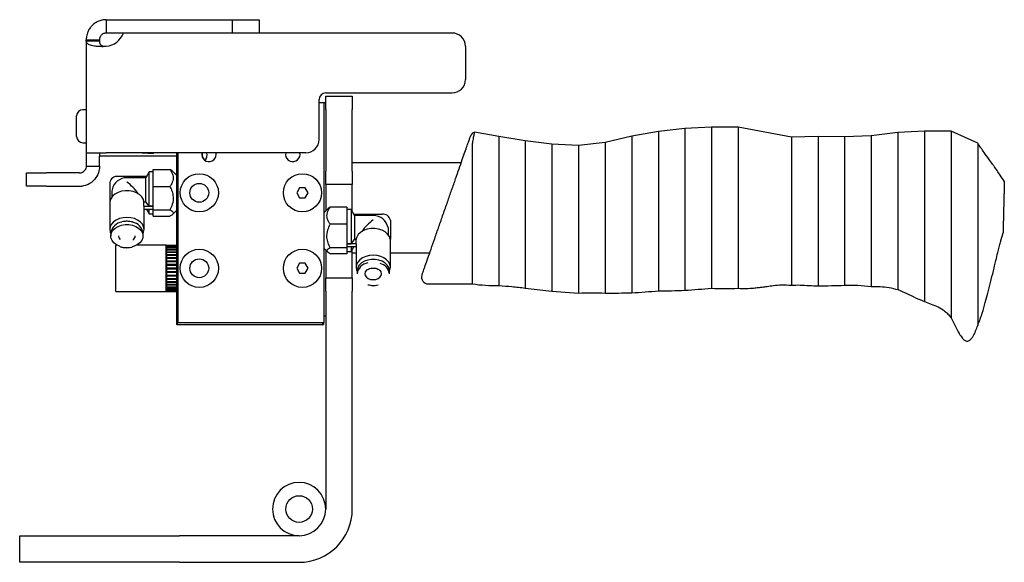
# Model space of a CAD drawing. Header units: inches. Extents: x 13.6 to 52.4, y 4.6 to 34.9.
# Tile 4 of 8: x 36.1 to 45.3, y 17.5 to 22.6. Entities that reach past the tile are written whole.
import ezdxf

# ---------------------------------------------------------------- set-up
doc = ezdxf.new("R2010")
doc.units = ezdxf.units.IN
doc.header["$MEASUREMENT"] = 0

msp = doc.modelspace()

# ---------------------------------------------------------------- linework, layer by layer
at = {"color": 7, "linetype": 'Continuous', "lineweight": 25}
for p, q in [((36.8669, 22.6204), (36.8669, 22.4954)), ((36.8669, 22.6204), (37.035, 22.6204)), ((37.035, 22.6204), (37.1575, 22.6204)), ((37.1575, 22.6204), (38.0544, 22.6204)), ((38.0544, 22.4954), (38.0544, 22.6204)), ((38.0544, 22.6204), (38.3044, 22.6204)), ((38.3044, 22.6204), (38.3044, 22.4954)), ((37.0281, 22.4954), (36.8669, 22.4954)), ((40.1169, 22.4954), (37.0281, 22.4954)), ((38.0544, 22.4954), (37.1575, 22.4954)), ((36.6794, 22.4181), (36.6794, 22.4329)), ((36.6794, 22.4329), (36.8044, 22.4329)), ((36.8044, 22.4181), (36.6794, 22.4181)), ((36.6794, 22.4181), (36.6794, 21.3704)), ((36.8044, 22.4329), (36.8044, 22.4181)), ((40.2419, 22.3704), (40.2419, 22.0579)), ((38.9294, 21.9329), (40.1169, 21.9329)), ((38.8669, 21.4954), (38.8669, 21.8704)), ((38.8669, 21.8418), (38.9036, 21.8418)), ((38.9138, 21.8391), (38.8669, 21.8391)), ((38.9036, 21.8391), (38.9036, 21.8418)), ((38.9063, 21.8391), (38.9036, 21.8418)), ((38.9138, 19.7766), (38.9138, 21.8391)), ((38.9294, 21.8391), (38.9138, 21.8391)), ((38.9294, 21.7766), (38.9294, 21.9016)), ((38.9294, 21.9016), (39.1794, 21.9016)), ((39.1794, 21.9016), (39.1794, 21.7766)), ((36.6794, 21.7754), (36.6482, 21.7754)), ((38.9294, 21.7766), (38.9294, 21.1985)), ((39.1794, 21.1985), (39.1794, 21.7766)), ((36.5894, 21.6204), (36.5894, 21.7166)), ((36.5894, 21.5241), (36.5894, 21.6204)), ((40.5544, 21.5236), (40.3265, 21.5657)), ((42.0544, 21.5706), (41.8044, 21.5273)), ((42.3044, 21.5977), (42.0544, 21.5706)), ((42.5544, 21.6103), (42.3044, 21.5977)), ((42.8044, 21.6108), (42.5544, 21.6103)), ((43.3044, 21.5191), (42.8044, 21.6108)), ((44.3044, 21.5601), (44.0544, 21.5298)), ((44.5544, 21.5748), (44.3044, 21.5601)), ((44.8044, 21.5753), (44.5544, 21.5748)), ((45.0544, 21.4598), (44.8044, 21.5753)), ((36.6482, 21.4654), (36.6794, 21.4654)), ((40.8044, 21.4838), (40.5544, 21.5236)), ((41.0544, 21.4506), (40.8044, 21.4838)), ((41.5544, 21.4686), (41.3044, 21.4383)), ((41.8044, 21.5273), (41.5544, 21.4686)), ((43.5544, 21.5251), (43.3044, 21.5191)), ((43.3044, 21.5191), (43.3044, 20.1281)), ((43.8044, 21.5196), (43.5544, 21.5251)), ((43.5544, 21.5251), (43.5544, 20.1221)), ((44.0544, 21.5298), (43.8044, 21.5196)), ((36.6794, 21.3704), (36.8669, 21.3704)), ((36.6794, 21.3704), (36.6794, 21.2454)), ((36.8044, 21.3704), (36.8044, 21.3391)), ((38.7419, 21.3704), (36.8669, 21.3704)), ((37.2049, 21.3704), (37.3084, 21.3656)), ((37.3084, 21.3656), (37.3137, 21.3704)), ((37.5296, 19.7592), (37.5296, 21.3704)), ((37.5335, 21.3704), (37.5335, 19.7592)), ((37.5388, 21.3704), (37.5388, 19.7766)), ((37.9006, 21.3554), (37.8989, 21.3704)), ((38.688, 21.3554), (38.6863, 21.3704)), ((40.3044, 21.4303), (40.3044, 20.1398)), ((41.3044, 21.4383), (41.0544, 21.4506)), ((36.8044, 21.2454), (36.8044, 21.3391)), ((37.5296, 21.3391), (36.8044, 21.3391)), ((40.2019, 21.2766), (39.1794, 21.2766)), ((36.1169, 21.0579), (36.1169, 21.1829)), ((36.1169, 21.1829), (36.3044, 21.1829)), ((36.6169, 21.1829), (36.3044, 21.1829)), ((36.6794, 21.2454), (36.8044, 21.2454)), ((37.2701, 21.1922), (37.2383, 21.1371)), ((37.3095, 21.1922), (37.2701, 21.1922)), ((37.2701, 20.8708), (37.2701, 21.1922)), ((37.3095, 21.2149), (37.4658, 21.2149)), ((37.3095, 21.0542), (37.3095, 21.2149)), ((37.4887, 21.1997), (37.4886, 21.1998)), ((37.5296, 21.1589), (37.4887, 21.1997)), ((38.9294, 21.0735), (38.9294, 21.1985)), ((39.1794, 21.1985), (39.1794, 21.0735)), ((36.9, 21.0928), (36.9, 20.9146)), ((37.2449, 21.1485), (36.9788, 21.1485)), ((37.2383, 21.1371), (37.0614, 21.1371)), ((37.2383, 20.9101), (37.2383, 21.1371)), ((36.3044, 21.0579), (36.1169, 21.0579)), ((36.3044, 21.0579), (36.6169, 21.0579)), ((36.9225, 21.0232), (36.9211, 21.0093)), ((36.9211, 21.0093), (36.9211, 20.9571)), ((37.3095, 20.8347), (37.3095, 21.0542)), ((37.3095, 21.0542), (37.4658, 21.0542)), ((38.6836, 21.0423), (38.6565, 20.9954)), ((38.7377, 21.0423), (38.6836, 21.0423)), ((38.7648, 20.9954), (38.7377, 21.0423)), ((39.1794, 21.0735), (38.9294, 21.0735)), ((38.9294, 21.0735), (38.9294, 20.8265)), ((39.1794, 20.8746), (39.1794, 21.0735)), ((36.9, 20.9146), (36.9012, 20.9146)), ((36.9, 20.9146), (36.9, 20.9007)), ((37.2217, 20.8701), (37.2217, 20.9101)), ((37.2217, 20.9101), (37.2383, 20.9101)), ((37.2701, 20.8708), (37.2383, 20.9101)), ((38.6565, 20.9954), (38.6836, 20.9485)), ((38.6836, 20.9485), (38.7377, 20.9485)), ((38.7377, 20.9485), (38.7648, 20.9954)), ((36.9, 20.9007), (36.9, 20.6502)), ((37.2217, 20.8701), (37.3095, 20.8701)), ((37.2229, 20.6502), (37.2229, 20.8562)), ((37.2229, 20.8423), (37.3095, 20.8423)), ((37.2449, 20.8423), (37.2701, 20.7985)), ((37.3095, 20.8708), (37.2701, 20.8708)), ((37.2701, 20.7985), (37.2701, 20.843)), ((37.3095, 20.8347), (37.4658, 20.8347)), ((37.3095, 20.7758), (37.3095, 20.8347)), ((37.4887, 20.7911), (37.5296, 20.8319)), ((38.9484, 20.8455), (38.9138, 20.8108)), ((39.1276, 20.8606), (38.9713, 20.8606)), ((39.1276, 20.8606), (39.1276, 20.6999)), ((39.167, 20.8379), (39.1276, 20.8379)), ((39.1988, 20.7828), (39.167, 20.8379)), ((39.167, 20.8379), (39.167, 20.5165)), ((39.1794, 20.8163), (39.1794, 20.8746)), ((37.0614, 20.7282), (37.0571, 20.728)), ((37.0664, 20.7279), (37.0614, 20.7282)), ((37.2701, 20.7985), (37.3095, 20.7985)), ((37.3095, 20.7758), (37.4658, 20.7758)), ((37.4886, 20.791), (37.4887, 20.7911)), ((39.1922, 20.7942), (39.4583, 20.7942)), ((39.3756, 20.7828), (39.1988, 20.7828)), ((39.1988, 20.7828), (39.1988, 20.5557)), ((39.537, 20.7385), (39.537, 20.5603)), ((39.1276, 20.6999), (38.9713, 20.6999)), ((39.1276, 20.6999), (39.1276, 20.4803)), ((39.5146, 20.6689), (39.516, 20.655)), ((39.516, 20.655), (39.516, 20.6028)), ((36.9099, 20.6182), (36.9099, 20.5903)), ((37.213, 20.5903), (37.213, 20.6182)), ((39.167, 20.5165), (39.1988, 20.5557)), ((39.2154, 20.5557), (39.1988, 20.5557)), ((39.2154, 20.5158), (39.2154, 20.5557)), ((39.537, 20.5603), (39.5358, 20.5603)), ((39.537, 20.5464), (39.537, 20.5603)), ((39.537, 20.2958), (39.537, 20.5464)), ((36.9731, 20.5033), (36.9587, 20.5033)), ((36.9587, 20.2867), (36.9587, 20.5033)), ((37.0572, 20.4805), (37.0614, 20.4803)), ((37.4292, 20.5033), (37.1498, 20.5033)), ((37.4292, 20.0702), (37.4292, 20.5033)), ((37.4311, 20.5009), (37.4292, 20.5021)), ((37.4331, 20.502), (37.4311, 20.5009)), ((37.4311, 20.5009), (37.4311, 20.5009)), ((37.4311, 20.5009), (37.4311, 20.4989)), ((37.4311, 20.4989), (37.4331, 20.5)), ((37.4311, 20.4989), (37.4311, 20.4977)), ((37.4331, 20.4988), (37.4311, 20.4977)), ((37.4311, 20.4977), (37.4311, 20.4916)), ((37.4311, 20.4916), (37.4331, 20.4927)), ((37.4311, 20.4916), (37.4311, 20.4892)), ((37.4331, 20.4903), (37.4311, 20.4892)), ((37.4311, 20.4901), (37.4327, 20.4901)), ((37.4311, 20.4892), (37.4311, 20.4794)), ((37.4311, 20.4794), (37.4331, 20.4804)), ((37.4311, 20.4794), (37.4311, 20.4758)), ((37.4311, 20.4779), (37.5296, 20.4779)), ((37.4331, 20.4768), (37.4311, 20.4758)), ((37.4311, 20.4758), (37.4311, 20.4623)), ((37.4311, 20.4623), (37.4331, 20.4632)), ((37.4311, 20.4623), (37.4311, 20.4577)), ((37.4311, 20.461), (37.5296, 20.461)), ((37.4331, 20.4586), (37.4311, 20.4577)), ((37.4311, 20.4577), (37.4311, 20.441)), ((37.4331, 20.5032), (37.4331, 20.5012)), ((37.4331, 20.5032), (37.5296, 20.5032)), ((37.4331, 20.5012), (37.5296, 20.5012)), ((37.4331, 20.5), (37.4331, 20.5012)), ((37.4331, 20.4999), (37.4331, 20.4938)), ((37.4331, 20.4999), (37.5296, 20.4999)), ((37.4331, 20.4938), (37.5296, 20.4938)), ((37.4331, 20.4927), (37.4331, 20.4938)), ((37.4331, 20.4914), (37.4331, 20.4814)), ((37.4331, 20.4914), (37.5296, 20.4914)), ((37.4331, 20.4814), (37.5296, 20.4814)), ((37.4331, 20.4804), (37.4331, 20.4814)), ((37.4331, 20.4778), (37.4331, 20.4642)), ((37.4331, 20.4778), (37.5296, 20.4778)), ((37.4331, 20.4632), (37.4331, 20.4642)), ((37.4331, 20.4642), (37.5296, 20.4642)), ((37.4331, 20.4596), (37.4331, 20.4426)), ((37.4331, 20.4596), (37.5296, 20.4596)), ((37.4331, 20.4426), (37.5296, 20.4426)), ((37.4331, 20.4418), (37.4331, 20.4426)), ((38.9138, 20.4713), (38.9484, 20.4366)), ((38.9294, 20.4556), (38.9294, 20.1985)), ((39.1276, 20.4803), (38.9713, 20.4803)), ((39.1276, 20.5165), (39.167, 20.5165)), ((39.2154, 20.5158), (39.1276, 20.5158)), ((39.2142, 20.4879), (39.1276, 20.4879)), ((39.1276, 20.4803), (39.1276, 20.4215)), ((39.1276, 20.4442), (39.167, 20.4442)), ((39.167, 20.4886), (39.167, 20.4442)), ((39.167, 20.4442), (39.1922, 20.4879)), ((39.1794, 20.1985), (39.1794, 20.4658)), ((39.2142, 20.5019), (39.2142, 20.2958)), ((37.4311, 20.441), (37.4331, 20.4418)), ((37.4311, 20.441), (37.4311, 20.4354)), ((37.4311, 20.4398), (37.5296, 20.4398)), ((37.4331, 20.4362), (37.4311, 20.4354)), ((37.4311, 20.4354), (37.4311, 20.4158)), ((37.4311, 20.4158), (37.4331, 20.4165)), ((37.4311, 20.4158), (37.4311, 20.4094)), ((37.4311, 20.4148), (37.5296, 20.4148)), ((37.4331, 20.4101), (37.4311, 20.4094)), ((37.4311, 20.4094), (37.4311, 20.3875)), ((37.4311, 20.3875), (37.4331, 20.388)), ((37.4311, 20.3875), (37.4311, 20.3805)), ((37.4311, 20.3867), (37.5296, 20.3867)), ((37.4331, 20.381), (37.4311, 20.3805)), ((37.4311, 20.3805), (37.4311, 20.3567)), ((37.4311, 20.3567), (37.4331, 20.357)), ((37.4311, 20.3567), (37.4311, 20.3492)), ((37.4311, 20.3561), (37.5296, 20.3561)), ((37.4331, 20.437), (37.4331, 20.4172)), ((37.4331, 20.437), (37.5296, 20.437)), ((37.4331, 20.4172), (37.5296, 20.4172)), ((37.4331, 20.4165), (37.4331, 20.4172)), ((37.4331, 20.4108), (37.4331, 20.3885)), ((37.4331, 20.4108), (37.5296, 20.4108)), ((37.4331, 20.3885), (37.5296, 20.3885)), ((37.4331, 20.388), (37.4331, 20.3885)), ((37.4331, 20.3815), (37.4331, 20.3574)), ((37.4331, 20.3815), (37.5296, 20.3815)), ((37.4331, 20.357), (37.4331, 20.3574)), ((37.4331, 20.3574), (37.5296, 20.3574)), ((39.1276, 20.4215), (38.9713, 20.4215)), ((39.1794, 20.4329), (39.2142, 20.4329)), ((39.537, 20.4329), (39.9069, 20.4329)), ((36.9587, 20.0702), (36.9587, 20.2867)), ((37.4331, 20.3495), (37.4311, 20.3492)), ((37.4311, 20.3492), (37.4311, 20.3241)), ((37.4311, 20.3241), (37.4331, 20.3243)), ((37.4311, 20.3241), (37.4311, 20.3163)), ((37.4311, 20.3239), (37.5296, 20.3239)), ((37.4331, 20.3165), (37.4311, 20.3163)), ((37.4311, 20.3163), (37.4311, 20.2907)), ((37.4311, 20.2907), (37.4311, 20.2828)), ((37.4311, 20.2907), (37.4331, 20.2907)), ((37.4311, 20.2828), (37.4311, 20.2571)), ((37.4331, 20.2828), (37.4311, 20.2828)), ((37.4331, 20.3499), (37.4331, 20.3245)), ((37.4331, 20.3499), (37.5296, 20.3499)), ((37.4331, 20.3245), (37.5296, 20.3245)), ((37.4331, 20.3243), (37.4331, 20.3245)), ((37.4331, 20.3167), (37.4331, 20.2907)), ((37.4331, 20.3167), (37.5296, 20.3167)), ((37.4331, 20.2907), (37.5296, 20.2907)), ((37.4331, 20.2828), (37.4331, 20.2567)), ((37.4331, 20.2828), (37.5296, 20.2828)), ((38.6836, 20.3336), (38.6565, 20.2867)), ((38.6565, 20.2867), (38.6836, 20.2398)), ((38.7377, 20.3336), (38.6836, 20.3336)), ((38.7648, 20.2867), (38.7377, 20.3336)), ((38.7377, 20.2398), (38.7648, 20.2867)), ((39.224, 20.2638), (39.224, 20.236)), ((39.5272, 20.236), (39.5272, 20.2638)), ((37.4311, 20.2571), (37.4311, 20.2493)), ((37.4311, 20.2571), (37.4331, 20.2569)), ((37.4311, 20.2496), (37.5296, 20.2496)), ((37.4311, 20.2493), (37.4311, 20.2243)), ((37.4331, 20.2491), (37.4311, 20.2493)), ((37.4311, 20.2243), (37.4311, 20.2168)), ((37.4311, 20.2243), (37.4331, 20.2239)), ((37.4311, 20.2173), (37.5296, 20.2173)), ((37.4311, 20.2168), (37.4311, 20.193)), ((37.4331, 20.2164), (37.4311, 20.2168)), ((37.4311, 20.193), (37.4311, 20.186)), ((37.4311, 20.193), (37.4331, 20.1925)), ((37.4311, 20.1867), (37.5296, 20.1867)), ((37.4311, 20.186), (37.4311, 20.164)), ((37.4331, 20.1855), (37.4311, 20.186)), ((37.4331, 20.2567), (37.5296, 20.2567)), ((37.4331, 20.249), (37.4331, 20.2491)), ((37.4331, 20.249), (37.4331, 20.2236)), ((37.4331, 20.249), (37.5296, 20.249)), ((37.4331, 20.2236), (37.5296, 20.2236)), ((37.4331, 20.2161), (37.4331, 20.2164)), ((37.4331, 20.2161), (37.5296, 20.2161)), ((37.4331, 20.2161), (37.4331, 20.1919)), ((37.4331, 20.1919), (37.5296, 20.1919)), ((37.4331, 20.1849), (37.4331, 20.1855)), ((37.4331, 20.1849), (37.4331, 20.1626)), ((37.4331, 20.1849), (37.5296, 20.1849)), ((38.6836, 20.2398), (38.7377, 20.2398)), ((38.9294, 20.1985), (39.1794, 20.1985)), ((38.9294, 20.0735), (38.9294, 20.1985)), ((39.1794, 20.1985), (39.1794, 20.0735)), ((37.4311, 20.164), (37.4311, 20.1576)), ((37.4311, 20.164), (37.4331, 20.1633)), ((37.4311, 20.1586), (37.5296, 20.1586)), ((37.4311, 20.1576), (37.4311, 20.138)), ((37.4331, 20.157), (37.4311, 20.1576)), ((37.4311, 20.138), (37.4311, 20.1325)), ((37.4311, 20.138), (37.4331, 20.1372)), ((37.4311, 20.1336), (37.5296, 20.1336)), ((37.4311, 20.1325), (37.4311, 20.1157)), ((37.4331, 20.1317), (37.4311, 20.1325)), ((37.4311, 20.1157), (37.4311, 20.1111)), ((37.4311, 20.1157), (37.4331, 20.1148)), ((37.4311, 20.1124), (37.5296, 20.1124)), ((37.4311, 20.1111), (37.4311, 20.0977)), ((37.4331, 20.1102), (37.4311, 20.1111)), ((37.4311, 20.0977), (37.4311, 20.0941)), ((37.4311, 20.0977), (37.4331, 20.0966)), ((37.4311, 20.0955), (37.5296, 20.0955)), ((37.4311, 20.0941), (37.4311, 20.0842)), ((37.4331, 20.0931), (37.4311, 20.0941)), ((37.4311, 20.0842), (37.4311, 20.0818)), ((37.4311, 20.0842), (37.4331, 20.0831)), ((37.4311, 20.0833), (37.4327, 20.0833)), ((37.4311, 20.0818), (37.4311, 20.0758)), ((37.4331, 20.0807), (37.4311, 20.0818)), ((37.4311, 20.0758), (37.4311, 20.0745)), ((37.4311, 20.0758), (37.4331, 20.0747)), ((37.4311, 20.0745), (37.4311, 20.0725)), ((37.4331, 20.0734), (37.4311, 20.0745)), ((37.4311, 20.0725), (37.4311, 20.0725)), ((37.4311, 20.0725), (37.4331, 20.0714)), ((37.4331, 20.1626), (37.5296, 20.1626)), ((37.4331, 20.1563), (37.4331, 20.157)), ((37.4331, 20.1563), (37.5296, 20.1563)), ((37.4331, 20.1563), (37.4331, 20.1364)), ((37.4331, 20.1364), (37.5296, 20.1364)), ((37.4331, 20.1308), (37.4331, 20.1317)), ((37.4331, 20.1308), (37.5296, 20.1308)), ((37.4331, 20.1308), (37.4331, 20.1139)), ((37.4331, 20.1139), (37.5296, 20.1139)), ((37.4331, 20.1093), (37.4331, 20.1102)), ((37.4331, 20.1093), (37.5296, 20.1093)), ((37.4331, 20.1093), (37.4331, 20.0956)), ((37.4331, 20.0956), (37.5296, 20.0956)), ((37.4331, 20.092), (37.4331, 20.0931)), ((37.4331, 20.092), (37.5296, 20.092)), ((37.4331, 20.092), (37.4331, 20.082)), ((37.4331, 20.082), (37.5296, 20.082)), ((37.4331, 20.0796), (37.4331, 20.0807)), ((37.4331, 20.0796), (37.5296, 20.0796)), ((37.4331, 20.0796), (37.4331, 20.0735)), ((37.4331, 20.0735), (37.5296, 20.0735)), ((37.4331, 20.0723), (37.4331, 20.0734)), ((38.9294, 20.0735), (38.9294, 18.0266)), ((39.1794, 18.0266), (39.1794, 20.0735)), ((39.3706, 20.1262), (39.3756, 20.1259)), ((39.3756, 20.1259), (39.38, 20.1261)), ((39.8925, 20.1398), (40.3044, 20.1398)), ((40.8044, 20.1008), (41.0544, 20.0716)), ((36.9587, 20.0702), (37.4292, 20.0702)), ((37.4292, 20.0714), (37.4311, 20.0725)), ((37.4331, 20.0723), (37.4331, 20.0702)), ((37.4331, 20.0723), (37.5296, 20.0723)), ((37.4331, 20.0702), (37.5296, 20.0702)), ((41.0544, 20.0716), (41.3044, 20.0533)), ((38.9138, 19.8391), (38.9294, 19.8391)), ((37.5335, 19.7552), (37.5296, 19.7592)), ((37.5335, 19.7592), (37.5296, 19.7592)), ((37.5335, 19.7552), (37.5335, 19.7592)), ((37.5335, 19.7592), (38.9036, 19.7592)), ((38.9036, 19.7552), (37.5335, 19.7552)), ((37.5388, 19.7766), (38.9138, 19.7766)), ((38.9036, 19.7592), (38.9036, 19.7766)), ((38.9075, 19.7592), (38.9036, 19.7592)), ((38.9036, 19.7552), (38.9036, 19.7592)), ((38.9036, 19.7552), (38.9075, 19.7592)), ((38.9075, 19.7766), (38.9075, 19.7592)), ((36.0544, 17.5266), (36.0544, 17.7766)), ((36.0544, 17.7766), (37.5544, 17.7766)), ((38.6794, 17.7766), (37.5544, 17.7766)), ((37.5544, 17.5266), (36.0544, 17.5266)), ((37.5544, 17.5266), (38.6794, 17.5266))]:
    msp.add_line(p, q, dxfattribs=at)
at = {"color": 7, "linetype": 'Continuous', "lineweight": 25, "flags": 128}
for points in [[(37.216, 20.9337), (37.2015, 20.9574), (37.1799, 20.9783), (37.1521, 20.9952), (37.1197, 21.0072), (37.0843, 21.0137), (37.0477, 21.0145), (37.0118, 21.0093), (36.9785, 20.9986), (36.9494, 20.9829), (36.9261, 20.963), (36.9098, 20.9398), (36.9012, 20.9146)], [(37.0614, 20.7643), (37.0255, 20.7615), (36.9914, 20.753), (36.9608, 20.7394), (36.9352, 20.7213), (36.916, 20.6997), (36.9041, 20.6756), (36.9, 20.6502), (36.9041, 20.6248), (36.9103, 20.6101)], [(37.213, 20.6109), (37.2188, 20.6248), (37.2229, 20.6502), (37.2188, 20.6756), (37.2069, 20.6997), (37.1876, 20.7213), (37.1621, 20.7394), (37.1315, 20.753), (37.0974, 20.7615), (37.0614, 20.7643)], [(36.9956, 20.4938), (36.9934, 20.4945), (36.964, 20.5082), (36.9399, 20.5263), (36.9223, 20.5479), (36.9122, 20.5717), (36.9101, 20.5966), (36.9162, 20.6211), (36.9302, 20.6439), (36.9512, 20.6639), (36.9782, 20.6799), (37.0096, 20.691), (37.0439, 20.6968), (37.079, 20.6968), (37.1133, 20.691), (37.1447, 20.6799), (37.1717, 20.6639), (37.1927, 20.6439), (37.2067, 20.6211), (37.2128, 20.5966), (37.2107, 20.5717), (37.2006, 20.5479), (37.183, 20.5263), (37.1589, 20.5082), (37.1295, 20.4945), (37.1123, 20.4894)], [(39.5358, 20.5603), (39.5273, 20.5855), (39.5109, 20.6086), (39.4876, 20.6286), (39.4586, 20.6443), (39.4252, 20.655), (39.3894, 20.6601), (39.3528, 20.6594), (39.3174, 20.6528), (39.285, 20.6408), (39.2572, 20.624), (39.2355, 20.6031), (39.2211, 20.5793)], [(36.9827, 20.5903), (36.9866, 20.5731), (36.9974, 20.5579)], [(39.5272, 20.2566), (39.533, 20.2704), (39.537, 20.2958), (39.533, 20.3212), (39.5211, 20.3454), (39.5018, 20.367), (39.4763, 20.3851), (39.4457, 20.3987), (39.4115, 20.4071), (39.3756, 20.41), (39.3397, 20.4071), (39.3056, 20.3987), (39.275, 20.3851), (39.2494, 20.367), (39.2302, 20.3454), (39.2183, 20.3212), (39.2142, 20.2958), (39.2183, 20.2704), (39.224, 20.2566)], [(39.5272, 20.2638), (39.5269, 20.2701), (39.5208, 20.2946), (39.5069, 20.3174), (39.4859, 20.3374), (39.4589, 20.3534), (39.4275, 20.3645), (39.3932, 20.3703), (39.358, 20.3703), (39.3238, 20.3645), (39.2923, 20.3534), (39.2654, 20.3374), (39.2444, 20.3174), (39.2304, 20.2946), (39.2243, 20.2701), (39.224, 20.2638)], [(39.3191, 20.2747), (39.3119, 20.2687), (39.3007, 20.2532), (39.2969, 20.236), (39.3007, 20.2188), (39.3119, 20.2033), (39.3293, 20.191), (39.3513, 20.183), (39.3756, 20.1803), (39.4, 20.183), (39.4219, 20.191), (39.4393, 20.2033), (39.4505, 20.2188), (39.4544, 20.236), (39.4505, 20.2532), (39.4397, 20.2684)]]:
    msp.add_lwpolyline(points, dxfattribs=at)
at = {"color": 7, "linetype": 'Continuous', "lineweight": 25}
for centre, radius in [((37.7419, 20.9954), 0.1795), ((38.7107, 20.9954), 0.1795), ((37.7419, 20.9954), 0.0885), ((37.7419, 20.2867), 0.1795), ((38.7107, 20.2867), 0.1795), ((37.7419, 20.2867), 0.0885), ((38.6794, 18.0266), 0.125)]:
    msp.add_circle(centre, radius, dxfattribs=at)
for centre, radius, start, end in [((36.8513, 22.5579), 0.1875, 274.78019, 340.52878), ((40.1169, 22.3704), 0.125, 0, 90), ((40.1169, 22.0579), 0.125, 270, 0), ((38.9294, 21.8704), 0.0625, 90, 180), ((36.6482, 21.7166), 0.0588, 90, 180), ((40.3488, 21.5073), 0.0625, 110.92675, 160.73579), ((36.6482, 21.5241), 0.0588, 180, 270), ((38.7419, 21.4954), 0.125, 270, 0), ((37.8326, 21.3554), 0.068, 167.25641, 0), ((37.8357, 21.3548), 0.068, 166.71591, 236.66366), ((37.7264, 21.3497), 0.0886, 324.24002, 13.4934), ((38.62, 21.3554), 0.068, 167.25641, 0), ((36.6169, 21.2454), 0.0625, 270, 320), ((36.6169, 21.2454), 0.1875, 270, 320), ((36.9689, 21.0789), 0.0703, 81.95053, 168.57825), ((37.0614, 20.9954), 0.1417, 90, 168.6724), ((36.9813, 20.9007), 0.0812, 170.12064, 179.98548), ((37.1416, 20.8562), 0.0812, 0.01452, 9.87936), ((39.3756, 20.641), 0.1417, 11.3276, 90), ((39.4681, 20.7246), 0.0703, 11.42175, 98.04947), ((37.028, 20.6015), 0.1193, 96.71149, 171.95291), ((37.0962, 20.6021), 0.118, 7.84128, 81.21206), ((37.0902, 20.5932), 0.0501, 303.74842, 356.65865), ((39.4558, 20.5464), 0.0812, 0.01452, 9.87936), ((39.2955, 20.5018), 0.0812, 170.12064, 179.98548), ((39.3414, 20.2197), 0.1184, 98.0675, 172.08692), ((39.4136, 20.2214), 0.1145, 7.30124, 75.91053), ((39.8925, 20.2023), 0.0625, 160.7167, 270.05816), ((38.6794, 18.0266), 0.25, 0, 180), ((38.6794, 18.0266), 0.25, 180, 270), ((38.6794, 18.0266), 0.5, 270, 0), ((38.6794, 18.0266), 0.25, 270, 0)]:
    msp.add_arc(centre, radius, start, end, dxfattribs=at)
for centre, major_axis, start_param, end_param in [((37.0614, 20.9954), (-0.1309, 0.1309), 4.258451, 5.105088), ((39.3756, 20.641), (0.1309, 0.1309), 1.178097, 2.024734)]:
    msp.add_ellipse(centre, major_axis=major_axis, ratio=0.414214, start_param=start_param, end_param=end_param, dxfattribs=at)
for points, knots in [([(36.8669, 22.6204), (36.8603, 22.6202), (36.847, 22.6198), (36.8207, 22.6154), (36.7891, 22.605), (36.7551, 22.5851), (36.7266, 22.5591), (36.7046, 22.529), (36.6911, 22.5002), (36.6837, 22.4747), (36.68, 22.4534), (36.6796, 22.4396), (36.6794, 22.4329)], [0, 0, 0, 0, 0.066363, 0.132829, 0.265265, 0.396456, 0.525406, 0.651095, 0.772609, 0.850974, 0.9271, 1, 1, 1, 1]), ([(36.8669, 22.4954), (36.8625, 22.4951), (36.8536, 22.4946), (36.8408, 22.4902), (36.8294, 22.4835), (36.8199, 22.4747), (36.8126, 22.4646), (36.8057, 22.4498), (36.8049, 22.4397), (36.8044, 22.4329)], [0, 0, 0, 0, 0.116881, 0.233985, 0.352559, 0.473793, 0.598595, 0.727765, 1, 1, 1, 1]), ([(36.6794, 22.4181), (36.6796, 22.4154), (36.68, 22.4097), (36.6837, 22.4023), (36.6911, 22.3944), (36.7046, 22.3866), (36.7266, 22.3797), (36.7551, 22.3746), (36.7891, 22.3714), (36.8207, 22.3703), (36.847, 22.3704), (36.8603, 22.3708), (36.8669, 22.371)], [0, 0, 0, 0, 0.072652, 0.149058, 0.227393, 0.348891, 0.474598, 0.603531, 0.73474, 0.867176, 0.933643, 1, 1, 1, 1]), ([(36.8044, 22.4181), (36.8049, 22.4103), (36.8057, 22.3987), (36.8126, 22.3869), (36.8199, 22.3799), (36.8294, 22.3747), (36.8409, 22.3715), (36.85, 22.3702), (36.8551, 22.3705), (36.8558, 22.3705)], [0, 0, 0, 0, 0.301871, 0.445081, 0.583488, 0.717902, 0.8494, 0.979251, 1, 1, 1, 1]), ([(40.3265, 21.5655), (40.3265, 21.5656), (40.3271, 21.5681), (40.3247, 21.5576), (40.3188, 21.5279), (40.3095, 21.4844), (40.3059, 21.4462), (40.3044, 21.4303)], [0, 0, 0, 0, 0.005609, 0.28644, 0.545537, 0.812146, 1, 1, 1, 1]), ([(42.0544, 21.5706), (42.0544, 21.5698), (42.0544, 21.5681), (42.0544, 21.5533), (42.0544, 21.5264), (42.0544, 21.4834), (42.0544, 21.4215), (42.0544, 21.3388), (42.0544, 21.2345), (42.0544, 21.1105), (42.0544, 20.9712), (42.0544, 20.8236), (42.0544, 20.6759), (42.0544, 20.5366), (42.0544, 20.4126), (42.0544, 20.3084), (42.0544, 20.2256), (42.0544, 20.1637), (42.0544, 20.1207), (42.0544, 20.0938), (42.0544, 20.079), (42.0544, 20.0774), (42.0544, 20.0766)], [0, 0, 0, 0, 0.032659, 0.068769, 0.108679, 0.152703, 0.201072, 0.253853, 0.31086, 0.371562, 0.435035, 0.5, 0.564965, 0.628438, 0.68914, 0.746147, 0.798928, 0.847297, 0.891321, 0.931231, 0.967341, 1, 1, 1, 1]), ([(42.3044, 21.5977), (42.3044, 21.5968), (42.3044, 21.5951), (42.3044, 21.5802), (42.3044, 21.5529), (42.3044, 21.5091), (42.3044, 21.4463), (42.3044, 21.3623), (42.3044, 21.2564), (42.3044, 21.1305), (42.3044, 20.9891), (42.3044, 20.8475), (42.3044, 20.7138), (42.3044, 20.5934), (42.3044, 20.4824), (42.3044, 20.3842), (42.3044, 20.3005), (42.3044, 20.2281), (42.3044, 20.1692), (42.3044, 20.1255), (42.3044, 20.0981), (42.3044, 20.0832), (42.3044, 20.0815), (42.3044, 20.0807)], [0, 0, 0, 0, 0.032656, 0.068763, 0.10867, 0.15269, 0.201053, 0.253828, 0.310827, 0.37152, 0.434983, 0.499937, 0.554156, 0.6075, 0.659186, 0.708584, 0.755255, 0.798947, 0.84731, 0.89133, 0.931237, 0.967344, 1, 1, 1, 1]), ([(42.5544, 21.6103), (42.5544, 21.6094), (42.5544, 21.6077), (42.5544, 21.5929), (42.5544, 21.5657), (42.5544, 21.5222), (42.5544, 21.4636), (42.5544, 21.3914), (42.5544, 21.3081), (42.5544, 21.2102), (42.5544, 21.0997), (42.5544, 20.9797), (42.5544, 20.8548), (42.5544, 20.7298), (42.5544, 20.6098), (42.5544, 20.4993), (42.5544, 20.4014), (42.5544, 20.3181), (42.5544, 20.2459), (42.5544, 20.1873), (42.5544, 20.1438), (42.5544, 20.1166), (42.5544, 20.1018), (42.5544, 20.1001), (42.5544, 20.0993)], [0, 0, 0, 0, 0.033144, 0.069763, 0.110169, 0.15462, 0.203277, 0.247051, 0.293618, 0.342703, 0.393875, 0.446545, 0.5, 0.553455, 0.606125, 0.657297, 0.706382, 0.752949, 0.796723, 0.84538, 0.889831, 0.930237, 0.966856, 1, 1, 1, 1]), ([(42.8044, 21.6108), (42.8044, 21.6099), (42.8044, 21.6082), (42.8044, 21.5933), (42.8044, 21.5661), (42.8044, 21.5226), (42.8044, 21.4639), (42.8044, 21.3917), (42.8044, 21.3084), (42.8044, 21.2104), (42.8044, 21.0998), (42.8044, 20.9798), (42.8044, 20.8548), (42.8044, 20.7297), (42.8044, 20.6097), (42.8044, 20.4991), (42.8044, 20.4011), (42.8044, 20.3178), (42.8044, 20.2456), (42.8044, 20.1869), (42.8044, 20.1434), (42.8044, 20.1162), (42.8044, 20.1013), (42.8044, 20.0996), (42.8044, 20.0988)], [0, 0, 0, 0, 0.033008, 0.069484, 0.10975, 0.15408, 0.202653, 0.246403, 0.292996, 0.342166, 0.393479, 0.446335, 0.5, 0.553665, 0.606521, 0.657834, 0.707004, 0.753597, 0.797347, 0.84592, 0.89025, 0.930516, 0.966992, 1, 1, 1, 1]), ([(44.3044, 21.5601), (44.3044, 21.5593), (44.3044, 21.5576), (44.3044, 21.5431), (44.3044, 21.5165), (44.3044, 21.4741), (44.3044, 21.4131), (44.3044, 21.3315), (44.3044, 21.2287), (44.3044, 21.1064), (44.3044, 20.9691), (44.3044, 20.8236), (44.3044, 20.678), (44.3044, 20.5407), (44.3044, 20.4185), (44.3044, 20.3157), (44.3044, 20.234), (44.3044, 20.173), (44.3044, 20.1306), (44.3044, 20.104), (44.3044, 20.0895), (44.3044, 20.0878), (44.3044, 20.0871)], [0, 0, 0, 0, 0.032538, 0.068521, 0.108307, 0.152224, 0.20052, 0.253281, 0.310336, 0.371159, 0.434815, 0.5, 0.565185, 0.628841, 0.689664, 0.746719, 0.79948, 0.847776, 0.891693, 0.931479, 0.967462, 1, 1, 1, 1]), ([(44.5544, 21.5748), (44.5544, 21.5739), (44.5544, 21.5721), (44.5544, 21.5563), (44.5544, 21.5274), (44.5544, 21.4811), (44.5544, 21.4147), (44.5544, 21.3258), (44.5544, 21.2141), (44.5544, 21.0814), (44.5544, 20.9325), (44.5544, 20.7748), (44.5544, 20.617), (44.5544, 20.4681), (44.5544, 20.3354), (44.5544, 20.2237), (44.5544, 20.1349), (44.5544, 20.0684), (44.5544, 20.0221), (44.5544, 19.9932), (44.5544, 19.9774), (44.5544, 19.9756), (44.5544, 19.9748)], [0, 0, 0, 0, 0.031267, 0.065918, 0.10441, 0.147219, 0.194771, 0.247346, 0.304917, 0.367001, 0.432553, 0.5, 0.567447, 0.632999, 0.695083, 0.752654, 0.805229, 0.852781, 0.89559, 0.934082, 0.968733, 1, 1, 1, 1]), ([(44.8044, 21.5753), (44.8044, 21.5743), (44.8044, 21.5723), (44.8044, 21.555), (44.8044, 21.5232), (44.8044, 21.4724), (44.8044, 21.4042), (44.8044, 21.3204), (44.8044, 21.2236), (44.8044, 21.11), (44.8044, 20.982), (44.8044, 20.8432), (44.8044, 20.6988), (44.8044, 20.5543), (44.8044, 20.4155), (44.8044, 20.2875), (44.8044, 20.1739), (44.8044, 20.0772), (44.8044, 19.9933), (44.8044, 19.9251), (44.8044, 19.8743), (44.8044, 19.8426), (44.8044, 19.8252), (44.8044, 19.8232), (44.8044, 19.8223)], [0, 0, 0, 0, 0.030367, 0.064077, 0.101661, 0.143696, 0.19074, 0.234083, 0.281257, 0.332083, 0.386071, 0.442408, 0.5, 0.557592, 0.613929, 0.667917, 0.718743, 0.765917, 0.80926, 0.856304, 0.898339, 0.935923, 0.969633, 1, 1, 1, 1]), ([(39.8335, 20.2229), (39.8342, 20.225), (39.8357, 20.2292), (39.847, 20.2616), (39.8641, 20.3106), (39.8881, 20.3791), (39.9183, 20.4654), (39.9534, 20.566), (39.9922, 20.6767), (40.0328, 20.7929), (40.0733, 20.9088), (40.1128, 21.0218), (40.1495, 21.1266), (40.1831, 21.2227), (40.2124, 21.3067), (40.2376, 21.3788), (40.2582, 21.4375), (40.274, 21.4826), (40.2837, 21.5105), (40.2889, 21.5254), (40.2895, 21.527), (40.2898, 21.5279)], [0, 0, 0, 0, 0.056404, 0.109495, 0.162602, 0.220217, 0.277859, 0.338128, 0.39842, 0.458132, 0.517851, 0.574445, 0.631031, 0.68361, 0.736174, 0.785396, 0.834604, 0.882221, 0.929827, 0.964914, 1, 1, 1, 1]), ([(40.5544, 21.5236), (40.5544, 21.5228), (40.5544, 21.5212), (40.5544, 21.5074), (40.5544, 21.4823), (40.5544, 21.442), (40.5544, 21.3841), (40.5544, 21.3067), (40.5544, 21.209), (40.5544, 21.0928), (40.5544, 20.9622), (40.5544, 20.8236), (40.5544, 20.685), (40.5544, 20.5543), (40.5544, 20.4381), (40.5544, 20.3405), (40.5544, 20.263), (40.5544, 20.2051), (40.5544, 20.1648), (40.5544, 20.1397), (40.5544, 20.1259), (40.5544, 20.1243), (40.5544, 20.1236)], [0, 0, 0, 0, 0.033379, 0.070246, 0.110896, 0.155562, 0.20437, 0.257277, 0.314004, 0.373986, 0.436358, 0.5, 0.563642, 0.626014, 0.685996, 0.742723, 0.79563, 0.844438, 0.889104, 0.929754, 0.966621, 1, 1, 1, 1]), ([(40.8044, 21.4838), (40.8044, 21.483), (40.8044, 21.4814), (40.8044, 21.4678), (40.8044, 21.4429), (40.8044, 21.4031), (40.8044, 21.3459), (40.8044, 21.2693), (40.8044, 21.1729), (40.8044, 21.0581), (40.8044, 20.9291), (40.8044, 20.7923), (40.8044, 20.6554), (40.8044, 20.5264), (40.8044, 20.4117), (40.8044, 20.3152), (40.8044, 20.2386), (40.8044, 20.1814), (40.8044, 20.1416), (40.8044, 20.1167), (40.8044, 20.1031), (40.8044, 20.1015), (40.8044, 20.1008)], [0, 0, 0, 0, 0.03302, 0.06951, 0.109791, 0.154136, 0.202724, 0.255567, 0.312432, 0.372773, 0.435696, 0.5, 0.564304, 0.627227, 0.687568, 0.744433, 0.797276, 0.845864, 0.890209, 0.93049, 0.96698, 1, 1, 1, 1]), ([(41.5544, 21.4686), (41.5544, 21.4678), (41.5544, 21.4662), (41.5544, 21.4522), (41.5544, 21.4267), (41.5544, 21.3858), (41.5544, 21.3272), (41.5544, 21.2487), (41.5544, 21.1499), (41.5544, 21.0325), (41.5544, 20.9007), (41.5544, 20.7611), (41.5544, 20.6214), (41.5544, 20.4896), (41.5544, 20.3722), (41.5544, 20.2734), (41.5544, 20.1949), (41.5544, 20.1363), (41.5544, 20.0954), (41.5544, 20.0699), (41.5544, 20.0559), (41.5544, 20.0543), (41.5544, 20.0536)], [0, 0, 0, 0, 0.031928, 0.067272, 0.106436, 0.149819, 0.197753, 0.25042, 0.30772, 0.369148, 0.43372, 0.5, 0.56628, 0.630852, 0.69228, 0.74958, 0.802247, 0.850181, 0.893564, 0.932728, 0.968072, 1, 1, 1, 1]), ([(41.8044, 21.5273), (41.8044, 21.5265), (41.8044, 21.5248), (41.8044, 21.5103), (41.8044, 21.4838), (41.8044, 21.4413), (41.8044, 21.3804), (41.8044, 21.2988), (41.8044, 21.1962), (41.8044, 21.0743), (41.8044, 20.9374), (41.8044, 20.7923), (41.8044, 20.6472), (41.8044, 20.5103), (41.8044, 20.3883), (41.8044, 20.2857), (41.8044, 20.2041), (41.8044, 20.1432), (41.8044, 20.1007), (41.8044, 20.0742), (41.8044, 20.0597), (41.8044, 20.058), (41.8044, 20.0573)], [0, 0, 0, 0, 0.03194, 0.067296, 0.106471, 0.149863, 0.197805, 0.250473, 0.307768, 0.369186, 0.43374, 0.5, 0.56626, 0.630814, 0.692232, 0.749527, 0.802195, 0.850137, 0.893529, 0.932704, 0.96806, 1, 1, 1, 1]), ([(43.8044, 21.5196), (43.8044, 21.5188), (43.8044, 21.5172), (43.8044, 21.5035), (43.8044, 21.4785), (43.8044, 21.4385), (43.8044, 21.3809), (43.8044, 21.3039), (43.8044, 21.2069), (43.8044, 21.0913), (43.8044, 20.9614), (43.8044, 20.8236), (43.8044, 20.6857), (43.8044, 20.5558), (43.8044, 20.4403), (43.8044, 20.3432), (43.8044, 20.2662), (43.8044, 20.2087), (43.8044, 20.1686), (43.8044, 20.1436), (43.8044, 20.1299), (43.8044, 20.1283), (43.8044, 20.1276)], [0, 0, 0, 0, 0.033439, 0.070369, 0.111079, 0.155799, 0.204644, 0.257562, 0.314267, 0.374189, 0.436469, 0.5, 0.563531, 0.625811, 0.685733, 0.742438, 0.795356, 0.844201, 0.888921, 0.929631, 0.966561, 1, 1, 1, 1]), ([(44.0544, 21.5298), (44.0544, 21.529), (44.0544, 21.5275), (44.0544, 21.5135), (44.0544, 21.4881), (44.0544, 21.4474), (44.0544, 21.389), (44.0544, 21.3108), (44.0544, 21.2123), (44.0544, 21.0951), (44.0544, 20.9633), (44.0544, 20.8236), (44.0544, 20.6838), (44.0544, 20.5521), (44.0544, 20.4348), (44.0544, 20.3363), (44.0544, 20.2581), (44.0544, 20.1997), (44.0544, 20.159), (44.0544, 20.1336), (44.0544, 20.1197), (44.0544, 20.1181), (44.0544, 20.1173)], [0, 0, 0, 0, 0.033061, 0.069594, 0.109916, 0.154297, 0.20291, 0.25576, 0.31261, 0.37291, 0.43577, 0.5, 0.56423, 0.62709, 0.68739, 0.74424, 0.79709, 0.845703, 0.890084, 0.930406, 0.966939, 1, 1, 1, 1]), ([(41.0544, 21.4506), (41.0544, 21.4498), (41.0544, 21.4483), (41.0544, 21.4347), (41.0544, 21.4098), (41.0544, 21.37), (41.0544, 21.3129), (41.0544, 21.2365), (41.0544, 21.1403), (41.0544, 21.0258), (41.0544, 20.8973), (41.0544, 20.7611), (41.0544, 20.6248), (41.0544, 20.4963), (41.0544, 20.3818), (41.0544, 20.2856), (41.0544, 20.2092), (41.0544, 20.1521), (41.0544, 20.1123), (41.0544, 20.0874), (41.0544, 20.0739), (41.0544, 20.0723), (41.0544, 20.0716)], [0, 0, 0, 0, 0.03247, 0.068381, 0.108098, 0.151955, 0.20021, 0.25296, 0.310042, 0.370933, 0.434692, 0.5, 0.565308, 0.629067, 0.689958, 0.74704, 0.79979, 0.848045, 0.891902, 0.931619, 0.96753, 1, 1, 1, 1]), ([(41.3044, 21.4383), (41.3044, 21.4375), (41.3044, 21.4359), (41.3044, 21.4223), (41.3044, 21.3973), (41.3044, 21.3573), (41.3044, 21.3), (41.3044, 21.2232), (41.3044, 21.1265), (41.3044, 21.0116), (41.3044, 20.8825), (41.3044, 20.7458), (41.3044, 20.609), (41.3044, 20.4799), (41.3044, 20.365), (41.3044, 20.2683), (41.3044, 20.1916), (41.3044, 20.1342), (41.3044, 20.0942), (41.3044, 20.0692), (41.3044, 20.0556), (41.3044, 20.054), (41.3044, 20.0533)], [0, 0, 0, 0, 0.032199, 0.067828, 0.107268, 0.150888, 0.198982, 0.251689, 0.30888, 0.370039, 0.434205, 0.5, 0.565795, 0.629961, 0.69112, 0.748311, 0.801018, 0.849112, 0.892732, 0.932172, 0.967801, 1, 1, 1, 1]), ([(45.3044, 21.1048), (45.2916, 21.1234), (45.2685, 21.1568), (45.2385, 21.2012), (45.2146, 21.2351), (45.1893, 21.2705), (45.1565, 21.3159), (45.1093, 21.3818), (45.0743, 21.4316), (45.0544, 21.4598)], [0, 0, 0, 0, 0.156613, 0.281838, 0.376725, 0.446717, 0.574764, 0.758936, 1, 1, 1, 1]), ([(45.0544, 21.4598), (45.0544, 21.4588), (45.0544, 21.4569), (45.0544, 21.44), (45.0544, 21.4091), (45.0544, 21.3596), (45.0544, 21.2931), (45.0544, 21.2113), (45.0544, 21.1169), (45.0544, 21.0062), (45.0544, 20.8812), (45.0544, 20.7458), (45.0544, 20.6048), (45.0544, 20.4637), (45.0544, 20.3283), (45.0544, 20.2033), (45.0544, 20.0926), (45.0544, 19.9982), (45.0544, 19.9165), (45.0544, 19.85), (45.0544, 19.8004), (45.0544, 19.7695), (45.0544, 19.7526), (45.0544, 19.7507), (45.0544, 19.7498)], [0, 0, 0, 0, 0.030956, 0.065281, 0.103458, 0.145996, 0.193366, 0.236787, 0.283823, 0.334278, 0.387679, 0.443258, 0.5, 0.556742, 0.612321, 0.665722, 0.716177, 0.763213, 0.806634, 0.854004, 0.896542, 0.934719, 0.969044, 1, 1, 1, 1]), ([(36.6794, 21.2454), (36.6788, 21.2383), (36.6778, 21.2279), (36.6715, 21.2142), (36.667, 21.2082), (36.6648, 21.2052)], [0, 0, 0, 0, 0.505947, 0.751144, 1, 1, 1, 1]), ([(36.8044, 21.2454), (36.8025, 21.2237), (36.7986, 21.1799), (36.7733, 21.1433), (36.7605, 21.1249)], [0, 0, 0, 0, 0.494496, 1, 1, 1, 1]), ([(37.4658, 21.2149), (37.4714, 21.2064), (37.4826, 21.1895), (37.4934, 21.1624), (37.4976, 21.1348), (37.4935, 21.1075), (37.4831, 21.0804), (37.4717, 21.0632), (37.4658, 21.0542)], [0, 0, 0, 0, 0.167883, 0.334284, 0.500346, 0.66104, 0.822031, 1, 1, 1, 1]), ([(37.4882, 21.1992), (37.488, 21.1997), (37.4859, 21.2053), (37.4753, 21.2104), (37.4658, 21.2149)], [0, 0, 0, 0, 0.096658, 1, 1, 1, 1]), ([(45.3044, 21.1048), (45.3044, 21.104), (45.3044, 21.1026), (45.304, 21.0874), (45.3033, 21.0585), (45.3023, 21.0178), (45.3014, 20.9816), (45.3004, 20.9402), (45.299, 20.8843), (45.2972, 20.8128), (45.2956, 20.7467), (45.2944, 20.6998), (45.2935, 20.6604), (45.2927, 20.6294), (45.2925, 20.6222), (45.2925, 20.6199)], [0, 0, 0, 0, 0.060286, 0.122316, 0.244571, 0.307401, 0.371993, 0.435322, 0.501084, 0.612976, 0.727514, 0.784283, 0.842889, 0.951481, 1, 1, 1, 1]), ([(37.4658, 21.0542), (37.4729, 21.0392), (37.4874, 21.0086), (37.4995, 20.9518), (37.4922, 20.8909), (37.4739, 20.8519), (37.4658, 20.8347)], [0, 0, 0, 0, 0.216458, 0.440316, 0.751904, 1, 1, 1, 1]), ([(37.2217, 20.9101), (37.2207, 20.9155), (37.2192, 20.9231), (37.2167, 20.9313), (37.216, 20.9337)], [0, 0, 0, 0, 0.704898, 1, 1, 1, 1]), ([(37.4658, 20.8347), (37.4729, 20.8306), (37.4874, 20.8224), (37.4995, 20.8072), (37.4922, 20.7909), (37.4739, 20.7805), (37.4658, 20.7758)], [0, 0, 0, 0, 0.216458, 0.440316, 0.751904, 1, 1, 1, 1]), ([(38.9713, 20.6999), (38.9654, 20.7089), (38.954, 20.7261), (38.9435, 20.7532), (38.9395, 20.7805), (38.9437, 20.8081), (38.9545, 20.8351), (38.9657, 20.8521), (38.9713, 20.8606)], [0, 0, 0, 0, 0.177969, 0.33896, 0.499654, 0.665716, 0.832117, 1, 1, 1, 1]), ([(38.9713, 20.8606), (38.9635, 20.8566), (38.9536, 20.8516), (38.9498, 20.846), (38.949, 20.8449)], [0, 0, 0, 0, 0.788461, 1, 1, 1, 1]), ([(37.0571, 20.728), (37.0528, 20.7279), (37.0384, 20.7276), (37.0245, 20.7248), (37.0147, 20.7228)], [0, 0, 0, 0, 0.295238, 1, 1, 1, 1]), ([(37.1128, 20.7213), (37.1046, 20.7234), (37.0895, 20.7272), (37.0736, 20.7277), (37.0664, 20.7279)], [0, 0, 0, 0, 0.545768, 1, 1, 1, 1]), ([(38.9713, 20.4803), (38.9642, 20.4954), (38.9497, 20.526), (38.9376, 20.5827), (38.9449, 20.6436), (38.9632, 20.6826), (38.9713, 20.6999)], [0, 0, 0, 0, 0.216458, 0.440316, 0.751904, 1, 1, 1, 1]), ([(39.2211, 20.5793), (39.2195, 20.5739), (39.2171, 20.5658), (39.2158, 20.5583), (39.2154, 20.5557)], [0, 0, 0, 0, 0.664224, 1, 1, 1, 1]), ([(45.0544, 19.7498), (45.0693, 19.7881), (45.0965, 19.8584), (45.1251, 19.9603), (45.1509, 20.0562), (45.176, 20.156), (45.2009, 20.2584), (45.2234, 20.3522), (45.2414, 20.4265), (45.2556, 20.4841), (45.2656, 20.523), (45.2721, 20.547), (45.2755, 20.5593), (45.2782, 20.5685), (45.2808, 20.5772), (45.2845, 20.589), (45.2894, 20.6039), (45.2918, 20.6137), (45.2933, 20.6196)], [0, 0, 0, 0, 0.133295, 0.244498, 0.342539, 0.455701, 0.577752, 0.683715, 0.76717, 0.824503, 0.874995, 0.897713, 0.908218, 0.918062, 0.927883, 0.938334, 0.96331, 1, 1, 1, 1]), ([(36.9973, 20.491), (36.9995, 20.4901), (37.0111, 20.4854), (37.0317, 20.4817), (37.0498, 20.4809), (37.0572, 20.4805)], [0, 0, 0, 0, 0.121085, 0.640773, 1, 1, 1, 1]), ([(37.0614, 20.4803), (37.0672, 20.4804), (37.0809, 20.4806), (37.0942, 20.4832), (37.1019, 20.4847)], [0, 0, 0, 0, 0.416578, 1, 1, 1, 1]), ([(37.1019, 20.4847), (37.1047, 20.485), (37.1079, 20.4853), (37.1108, 20.4863), (37.1111, 20.4864)], [0, 0, 0, 0, 0.87609, 1, 1, 1, 1]), ([(38.9713, 20.4215), (38.9642, 20.4255), (38.9497, 20.4337), (38.9376, 20.4489), (38.9449, 20.4653), (38.9632, 20.4757), (38.9713, 20.4803)], [0, 0, 0, 0, 0.216458, 0.440316, 0.751904, 1, 1, 1, 1]), ([(39.3146, 20.2691), (39.32, 20.2729), (39.3307, 20.2803), (39.3523, 20.2874), (39.3678, 20.2883), (39.3756, 20.2888)], [0, 0, 0, 0, 0.333814, 0.666385, 1, 1, 1, 1]), ([(39.3756, 20.2888), (39.3796, 20.2887), (39.3912, 20.2883), (39.4098, 20.2842), (39.4284, 20.2762), (39.4366, 20.2687), (39.4403, 20.2653)], [0, 0, 0, 0, 0.154014, 0.454669, 0.754735, 1, 1, 1, 1]), ([(39.3243, 20.1328), (39.3325, 20.1308), (39.3475, 20.127), (39.3634, 20.1265), (39.3706, 20.1262)], [0, 0, 0, 0, 0.545768, 1, 1, 1, 1]), ([(39.38, 20.1261), (39.3842, 20.1262), (39.3986, 20.1265), (39.4125, 20.1294), (39.4223, 20.1314)], [0, 0, 0, 0, 0.295238, 1, 1, 1, 1]), ([(40.3044, 20.1398), (40.3462, 20.135), (40.4292, 20.1254), (40.5128, 20.1242), (40.5544, 20.1236)], [0, 0, 0, 0, 0.502831, 1, 1, 1, 1]), ([(40.5544, 20.1236), (40.5961, 20.1214), (40.6797, 20.117), (40.7628, 20.1062), (40.8044, 20.1008)], [0, 0, 0, 0, 0.498352, 1, 1, 1, 1]), ([(41.8044, 20.0573), (41.8461, 20.0594), (41.9296, 20.0636), (42.0128, 20.0722), (42.0544, 20.0766)], [0, 0, 0, 0, 0.499326, 1, 1, 1, 1]), ([(42.0544, 20.0766), (42.0961, 20.0762), (42.1794, 20.0755), (42.2627, 20.0789), (42.3044, 20.0807)], [0, 0, 0, 0, 0.499863, 1, 1, 1, 1]), ([(42.3044, 20.0807), (42.3461, 20.0834), (42.4295, 20.0889), (42.5128, 20.0958), (42.5544, 20.0993)], [0, 0, 0, 0, 0.499795, 1, 1, 1, 1]), ([(42.5544, 20.0993), (42.5961, 20.0975), (42.6794, 20.0939), (42.7627, 20.0971), (42.8044, 20.0988)], [0, 0, 0, 0, 0.500027, 1, 1, 1, 1]), ([(42.8044, 20.0988), (42.8308, 20.0976), (42.8784, 20.0955), (42.9421, 20.1005), (42.9911, 20.1058), (43.034, 20.1114), (43.081, 20.1179), (43.1415, 20.1259), (43.2178, 20.1333), (43.2738, 20.1299), (43.3044, 20.1281)], [0, 0, 0, 0, 0.157593, 0.284685, 0.381338, 0.45218, 0.543052, 0.66495, 0.81723, 1, 1, 1, 1]), ([(43.3044, 20.1281), (43.3322, 20.1292), (43.3878, 20.1316), (43.471, 20.1244), (43.5266, 20.1229), (43.5544, 20.1221)], [0, 0, 0, 0, 0.333125, 0.666685, 1, 1, 1, 1]), ([(43.5544, 20.1221), (43.5961, 20.1224), (43.6794, 20.1232), (43.7628, 20.1261), (43.8044, 20.1276)], [0, 0, 0, 0, 0.49995, 1, 1, 1, 1]), ([(43.8044, 20.1276), (43.8461, 20.1282), (43.9296, 20.1296), (44.0128, 20.1214), (44.0544, 20.1173)], [0, 0, 0, 0, 0.499044, 1, 1, 1, 1]), ([(44.0544, 20.1173), (44.0822, 20.1166), (44.138, 20.1151), (44.2221, 20.1078), (44.2768, 20.094), (44.3044, 20.0871)], [0, 0, 0, 0, 0.330639, 0.662588, 1, 1, 1, 1]), ([(44.3044, 20.0871), (44.3322, 20.0756), (44.3886, 20.0523), (44.4695, 20.0095), (44.5262, 19.9863), (44.5544, 19.9748)], [0, 0, 0, 0, 0.329345, 0.666791, 1, 1, 1, 1]), ([(41.3044, 20.0533), (41.3461, 20.0555), (41.4294, 20.06), (41.5127, 20.0557), (41.5544, 20.0536)], [0, 0, 0, 0, 0.50003, 1, 1, 1, 1]), ([(41.5544, 20.0536), (41.5961, 20.0536), (41.6794, 20.0537), (41.7627, 20.0561), (41.8044, 20.0573)], [0, 0, 0, 0, 0.499932, 1, 1, 1, 1]), ([(44.5544, 19.9748), (44.5756, 19.9667), (44.6183, 19.9506), (44.6841, 19.9254), (44.7365, 19.8927), (44.7765, 19.8567), (44.7948, 19.8341), (44.8044, 19.8223)], [0, 0, 0, 0, 0.228797, 0.460121, 0.707891, 0.846177, 1, 1, 1, 1]), ([(44.8044, 19.8223), (44.8288, 19.7719), (44.8602, 19.707), (44.9042, 19.637), (44.9259, 19.6141), (44.9427, 19.6048), (44.9551, 19.6021), (44.9679, 19.6041), (44.9815, 19.6115), (44.9968, 19.6264), (45.0266, 19.6708), (45.0422, 19.715), (45.0544, 19.7498)], [0, 0, 0, 0, 0.365619, 0.471182, 0.540228, 0.569077, 0.595566, 0.621972, 0.652302, 0.69548, 0.760253, 1, 1, 1, 1])]:
    msp.add_open_spline(points, degree=3, knots=knots, dxfattribs=at)

doc.saveas('drawing.dxf')
